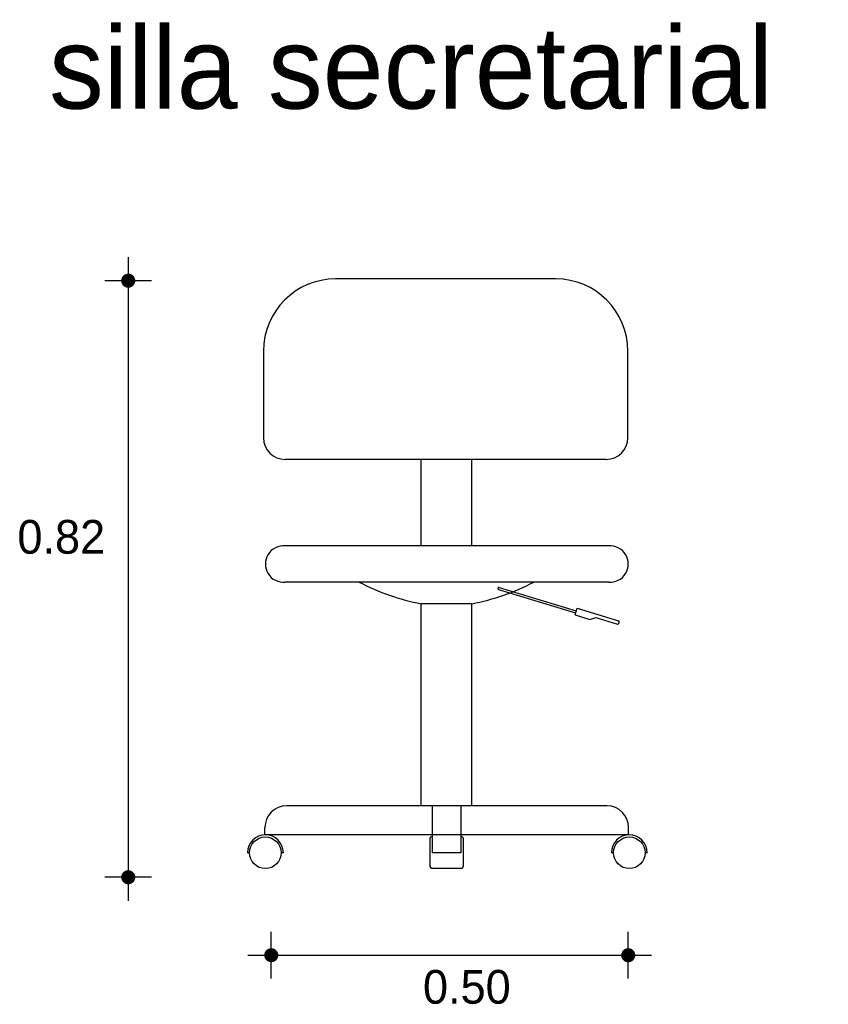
# Model space of a CAD drawing. Extents: x -3.69 to -2.57, y -2.88 to -1.52.
import ezdxf

# ---------------------------------------------------------------- set-up
doc = ezdxf.new("R2010")
doc.units = 0
doc.header["$MEASUREMENT"] = 0
for name, color, linetype in [('COTAS', 6, 'CONTINUOUS'), ('DIBUJO', 5, 'CONTINUOUS'), ('TEXTO', 4, 'CONTINUOUS')]:
    doc.layers.add(name, color=color, linetype=linetype)

msp = doc.modelspace()

# ---------------------------------------------------------------- linework, layer by layer
at = {"layer": 'COTAS'}
for p, q in [((-3.5362, -1.849), (-3.5362, -2.7406)), ((-3.5038, -1.8815), (-3.5687, -1.8815)), ((-3.5038, -2.7081), (-3.5687, -2.7081)), ((-3.3379, -2.8486), (-3.3379, -2.7836)), ((-2.8429, -2.8486), (-2.8429, -2.7836)), ((-3.3703, -2.8161), (-2.8104, -2.8161))]:
    msp.add_line(p, q, dxfattribs=at)
at = {"layer": 'COTAS', "const_width": 0.00974}
for points in [[(-3.5411, -1.8815, 1), (-3.5313, -1.8815, 1)], [(-3.5411, -2.7081, 1), (-3.5313, -2.7081, 1)], [(-3.3427, -2.8161, 1), (-3.333, -2.8161, 1)], [(-2.8478, -2.8161, 1), (-2.838, -2.8161, 1)]]:
    msp.add_lwpolyline(points, format="xyb", close=True, dxfattribs=at)
at = {"layer": 'DIBUJO'}
for p, q in [((-2.9434, -1.8791), (-3.2487, -1.8791)), ((-3.3487, -1.9791), (-3.3487, -2.0991)), ((-2.8434, -2.0991), (-2.8434, -1.9791)), ((-2.8734, -2.1291), (-3.3187, -2.1291)), ((-3.1298, -2.2491), (-3.1298, -2.1291)), ((-3.0598, -2.2491), (-3.0598, -2.1291)), ((-3.0598, -2.2491), (-3.0598, -2.1291)), ((-2.8702, -2.2491), (-3.3187, -2.2491)), ((-2.8702, -2.2991), (-3.3187, -2.2991)), ((-3.0226, -2.3093), (-2.9158, -2.3419)), ((-3.0217, -2.3065), (-2.9149, -2.3391)), ((-3.0598, -2.3291), (-3.1298, -2.3291)), ((-3.1298, -2.6091), (-3.1298, -2.3291)), ((-3.0598, -2.6091), (-3.0598, -2.3291)), ((-2.9166, -2.3446), (-2.9137, -2.3351)), ((-2.9166, -2.3446), (-2.896, -2.3509)), ((-2.9137, -2.3351), (-2.8563, -2.3526)), ((-2.896, -2.3509), (-2.8877, -2.3482)), ((-2.8877, -2.3482), (-2.8578, -2.3574)), ((-2.8723, -2.6091), (-3.3167, -2.6091)), ((-3.1148, -2.6091), (-3.1148, -2.6741)), ((-3.0748, -2.6091), (-3.0748, -2.6741)), ((-3.3467, -2.6491), (-3.3467, -2.6391)), ((-2.8423, -2.6491), (-2.8423, -2.6391)), ((-2.8423, -2.6491), (-3.3467, -2.6491)), ((-3.1178, -2.6541), (-3.1178, -2.6933)), ((-3.1148, -2.6521), (-3.1158, -2.6521)), ((-3.0738, -2.6521), (-3.0748, -2.6521)), ((-3.0718, -2.6541), (-3.0718, -2.6933)), ((-3.3679, -2.6741), (-3.3709, -2.6741)), ((-3.3212, -2.6741), (-3.3242, -2.6741)), ((-3.0748, -2.6741), (-3.1148, -2.6741)), ((-2.8633, -2.6741), (-2.8663, -2.6741)), ((-2.8166, -2.6741), (-2.8196, -2.6741)), ((-3.1158, -2.6953), (-3.0738, -2.6953))]:
    msp.add_line(p, q, dxfattribs=at)
for centre in [(-3.346, -2.6742), (-2.8414, -2.6742)]:
    msp.add_circle(centre, 0.0219, dxfattribs=at)
for centre, radius, start, end in [((-3.2487, -1.9791), 0.1, 90, 180), ((-2.9434, -1.9791), 0.1, 0, 90), ((-3.3187, -2.0991), 0.03, 180, 270), ((-2.8734, -2.0991), 0.03, 270, 0), ((-3.321, -2.2741), 0.0251, 84.5371, 275.4629), ((-2.8679, -2.2741), 0.0251, 264.5371, 95.4629), ((-3.0719, -2.024), 0.3106, 242.3577, 259.2507), ((-3.1177, -2.024), 0.3106, 280.7493, 297.6423), ((-3.0222, -2.3079), 0.0015, 73.0198, 253.0198), ((-2.8581, -2.3546), 0.00274, 277.2732, 48.7665), ((-3.3167, -2.6391), 0.03, 90, 180), ((-2.8723, -2.6391), 0.03, 0, 90), ((-3.346, -2.6742), 0.0249, 0.223, 179.777), ((-3.1158, -2.6541), 0.002, 90, 180), ((-3.0738, -2.6541), 0.002, 360, 90), ((-2.8414, -2.6742), 0.0249, 0.223, 179.777), ((-3.1158, -2.6933), 0.002, 180, 270), ((-3.0738, -2.6933), 0.002, 270, 0)]:
    msp.add_arc(centre, radius, start, end, dxfattribs=at)

# ---------------------------------------------------------------- texts
at = {"layer": 'COTAS'}
for s, p in [('0.82', (-3.6899, -2.2598)), ('0.50', (-3.1275, -2.8833))]:
    msp.add_text(s, height=0.04675, dxfattribs=at).set_placement(p)
at = {"layer": 'TEXTO'}
msp.add_text('silla secretarial', height=0.113495, dxfattribs=at).set_placement((-3.646, -1.6431))

doc.saveas('drawing.dxf')
